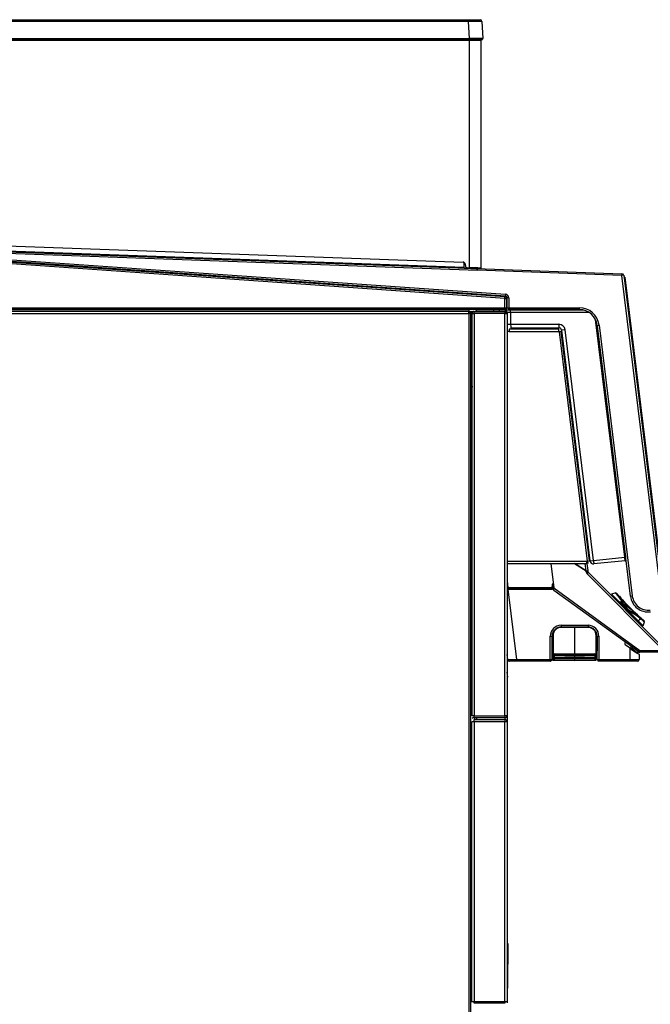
# Model space of a CAD drawing. Header units: millimetres. Extents: x -40 to 419, y 0 to 295.
# Tile 70 of 72: x 231 to 266, y 190 to 245. Entities that reach past the tile are written whole.
import ezdxf
from ezdxf.enums import TextEntityAlignment as Align

# ---------------------------------------------------------------- set-up
doc = ezdxf.new("R2010")
doc.units = ezdxf.units.MM
doc.layers.add('135.735_BW4_TWIN', color=7, linetype='Continuous')
doc.layers.add('Standard', color=7, linetype='Continuous')
doc.styles.add('SEACAD_Arial', font='arial.ttf')
doc.dimstyles.new('ISO', dxfattribs={"dimtxt": 3, "dimasz": 3, "dimexe": 1.5, "dimexo": 0, "dimgap": 0.75, "dimtad": 1, "dimdec": 0, "dimlfac": 10, "dimtxsty": 'SEACAD_Arial', "dimblk1": '_SE_FILLED', "dimblk2": '_SE_FILLED', "dimsah": 1, "dimcen": 1.5, "dimazin": 0, "dimtfac": 0.7, "dimtdec": 3, "dimtmove": 0, "dimatfit": 3, "dimfxl": 1, "dimarcsym": 0})

# ---------------------------------------------------------------- blocks, each defined once
blk = doc.blocks.new('SE1')
at = {"layer": '135.735_BW4_TWIN', "color": 7, "linetype": 'Continuous'}
for p, q in [((215.729, 245.063), (255.815, 245.063)), ((255.815, 244.968), (215.729, 244.968)), ((255.815, 245.063), (256.459, 245.063)), ((255.815, 245.063), (255.815, 244.968)), ((255.865, 244.015), (255.815, 244.968)), ((256.559, 244.968), (256.609, 244.015)), ((215.679, 244.015), (255.865, 244.015)), ((255.865, 243.963), (215.679, 243.963)), ((215.834, 243.913), (255.871, 243.913)), ((242.563, 243.963), (242.565, 243.913)), ((245.523, 243.913), (245.525, 243.963)), ((246.06, 243.963), (246.061, 243.913)), ((246.276, 243.913), (246.275, 243.963)), ((246.479, 243.963), (246.481, 243.913)), ((249.019, 243.913), (249.021, 243.963)), ((255.865, 244.015), (255.865, 243.963)), ((256.559, 243.963), (255.865, 243.963)), ((255.871, 243.913), (255.871, 243.963)), ((255.871, 231.241), (255.871, 243.913)), ((255.871, 243.913), (256.491, 243.913)), ((256.416, 243.963), (256.416, 243.913)), ((256.491, 243.913), (256.491, 231.22)), ((214.921, 232.669), (256.246, 231.192)), ((255.502, 231.525), (215.83, 232.943)), ((215.831, 232.973), (255.503, 231.555)), ((215.844, 232.684), (255.572, 231.264)), ((257.827, 229.532), (215.44, 232.496)), ((215.447, 232.596), (257.834, 229.632)), ((255.571, 231.22), (215.843, 232.641)), ((257.863, 229.659), (220.404, 232.279)), ((220.411, 232.379), (257.87, 229.759)), ((256.311, 231.095), (220.411, 232.379)), ((255.503, 231.555), (255.502, 231.525)), ((255.572, 231.264), (255.565, 231.536)), ((255.57, 231.222), (255.812, 231.213)), ((255.571, 231.22), (255.572, 231.264)), ((255.628, 231.436), (255.639, 231.311)), ((255.706, 231.247), (255.871, 231.241)), ((255.812, 231.213), (255.887, 231.211)), ((255.892, 231.208), (255.817, 231.212)), ((255.887, 231.211), (256.002, 231.207)), ((256.002, 231.207), (256.069, 231.204)), ((256.069, 231.204), (256.14, 231.202)), ((256.069, 231.204), (256.094, 231.203)), ((256.09, 231.201), (256.246, 231.192)), ((256.094, 231.203), (256.241, 231.198)), ((256.14, 231.202), (256.168, 231.201)), ((256.191, 231.2), (256.173, 231.201)), ((256.241, 231.198), (264.359, 230.908)), ((264.355, 230.808), (256.311, 231.096)), ((256.311, 231.095), (256.311, 231.096)), ((264.359, 230.908), (264.355, 230.808)), ((264.455, 230.82), (264.355, 230.808)), ((266.634, 212.249), (264.355, 230.808)), ((264.455, 230.82), (266.734, 212.261)), ((264.491, 230.73), (264.469, 230.702)), ((264.519, 230.708), (264.491, 230.73)), ((264.519, 230.708), (266.766, 212.406)), ((257.827, 229.532), (257.834, 229.632)), ((257.827, 229.008), (257.827, 229.532)), ((257.827, 229.532), (257.927, 229.532)), ((257.834, 229.632), (257.863, 229.659)), ((257.87, 229.759), (257.863, 229.659)), ((257.957, 229.56), (257.927, 229.532)), ((257.927, 229.532), (257.927, 229.008)), ((257.957, 229.008), (257.957, 229.56)), ((258.056, 229.56), (257.957, 229.56)), ((258.056, 229.56), (258.056, 229.008)), ((255.818, 228.808), (209.068, 228.808)), ((215.318, 229.008), (257.827, 229.008)), ((257.827, 228.908), (215.318, 228.908)), ((255.833, 228.826), (217.888, 228.826)), ((255.818, 228.688), (255.818, 228.808)), ((255.818, 228.808), (255.938, 228.808)), ((255.82, 228.69), (255.82, 228.808)), ((255.833, 228.908), (255.833, 228.826)), ((255.833, 228.688), (255.833, 228.826)), ((255.958, 228.808), (255.938, 228.808)), ((255.938, 228.808), (255.938, 228.708)), ((255.958, 228.808), (256.008, 228.808)), ((256.008, 228.808), (256.058, 228.808)), ((256.126, 228.808), (256.058, 228.808)), ((256.126, 228.808), (257.833, 228.808)), ((256.126, 228.69), (256.126, 228.808)), ((257.193, 228.886), (256.31, 228.886)), ((256.31, 228.886), (256.31, 228.877)), ((257.193, 228.876), (256.31, 228.876)), ((257.503, 228.886), (257.193, 228.886)), ((257.193, 228.886), (257.193, 228.876)), ((257.513, 228.876), (257.193, 228.876)), ((257.193, 228.876), (257.193, 228.808)), ((257.513, 228.876), (257.513, 228.808)), ((257.575, 228.888), (262.193, 228.888)), ((257.827, 229.008), (257.927, 229.008)), ((257.827, 228.908), (257.827, 229.008)), ((257.857, 228.908), (257.827, 228.908)), ((257.84, 228.808), (257.833, 228.808)), ((257.84, 228.808), (257.858, 228.808)), ((257.84, 228.808), (257.84, 228.69)), ((257.927, 229.008), (257.957, 229.008)), ((257.957, 229.008), (258.056, 229.008)), ((258.056, 229.008), (261.991, 229.008)), ((258.056, 228.908), (258.056, 229.008)), ((261.991, 228.908), (258.056, 228.908)), ((261.991, 228.908), (261.991, 229.008)), ((209.058, 228.688), (255.818, 228.688)), ((255.818, 228.69), (255.82, 228.69)), ((255.938, 228.688), (255.818, 228.688)), ((255.818, 228.688), (255.818, 186.328)), ((255.833, 228.708), (255.82, 228.708)), ((255.838, 228.69), (255.838, 228.688)), ((255.917, 228.708), (255.958, 228.708)), ((255.938, 228.706), (255.938, 228.688)), ((255.938, 186.328), (255.938, 228.688)), ((256.008, 228.708), (255.958, 228.708)), ((256.058, 228.708), (256.008, 228.708)), ((256.008, 228.69), (256.126, 228.69)), ((256.008, 206.276), (256.008, 228.69)), ((256.058, 228.708), (256.126, 228.708)), ((256.126, 228.69), (256.126, 206.276)), ((257.84, 228.69), (256.126, 228.69)), ((257.84, 228.806), (257.858, 228.806)), ((257.84, 228.805), (257.858, 228.805)), ((257.84, 228.728), (257.858, 228.728)), ((257.858, 228.708), (257.84, 228.708)), ((257.84, 228.69), (257.958, 228.69)), ((257.84, 206.276), (257.84, 228.69)), ((257.958, 228.708), (257.858, 228.708)), ((257.858, 228.69), (257.858, 228.708)), ((257.958, 228.708), (257.958, 228.69)), ((257.958, 228.69), (257.958, 206.276)), ((257.963, 228.738), (257.963, 228.088)), ((258.156, 228.739), (258.156, 228.087)), ((262.549, 228.739), (258.156, 228.739)), ((264.514, 215.112), (262.889, 228.349)), ((258.077, 227.808), (258.077, 227.689)), ((260.826, 227.808), (258.077, 227.808)), ((258.156, 228.087), (260.841, 228.087)), ((258.163, 227.888), (260.848, 227.888)), ((260.833, 227.689), (260.833, 227.808)), ((261.189, 227.78), (260.997, 227.756)), ((260.997, 227.756), (262.575, 214.905)), ((262.767, 214.929), (261.189, 227.78)), ((262.981, 228.006), (264.564, 215.119)), ((262.984, 228.03), (263.083, 228.042)), ((264.837, 212.935), (262.984, 228.03)), ((263.083, 228.042), (264.937, 212.947)), ((258.077, 227.689), (257.958, 227.689)), ((258.077, 227.689), (260.833, 227.689)), ((260.853, 227.689), (260.833, 227.689)), ((260.855, 227.67), (260.853, 227.689)), ((260.973, 227.684), (260.855, 227.67)), ((260.855, 227.67), (262.424, 214.892)), ((260.874, 227.672), (260.872, 227.691)), ((262.542, 214.907), (260.973, 227.684)), ((255.938, 225.149), (256.008, 224.579)), ((256.008, 223.348), (255.938, 223.919)), ((255.966, 212.108), (255.966, 219.058)), ((256.008, 219.058), (255.966, 219.058)), ((262.169, 218.21), (262.137, 218.206)), ((262.235, 217.412), (262.267, 217.416)), ((262.767, 214.929), (264.514, 215.112)), ((264.514, 215.112), (264.564, 215.119)), ((264.514, 215.112), (264.514, 215.112)), ((262.411, 214.877), (257.958, 214.877)), ((257.958, 214.758), (262.411, 214.758)), ((260.388, 214.758), (260.555, 213.397)), ((262.357, 214.343), (261.71, 214.758)), ((261.722, 214.758), (262.36, 214.348)), ((261.915, 214.627), (261.914, 214.635)), ((262.36, 214.348), (262.31, 214.758)), ((262.403, 214.758), (262.452, 214.359)), ((262.411, 214.758), (262.411, 214.877)), ((262.411, 214.877), (262.426, 214.877)), ((262.424, 214.892), (262.542, 214.907)), ((262.426, 214.877), (262.424, 214.892)), ((262.454, 214.808), (262.443, 214.895)), ((262.454, 214.808), (262.46, 214.758)), ((262.575, 214.905), (262.767, 214.929)), ((264.539, 214.914), (262.794, 214.731)), ((264.539, 214.914), (264.553, 214.915)), ((264.553, 214.915), (264.588, 214.919)), ((262.363, 214.297), (262.357, 214.343)), ((262.36, 214.348), (262.452, 214.359)), ((262.392, 214.352), (262.405, 214.251)), ((262.467, 214.282), (262.405, 214.251)), ((262.405, 214.251), (262.448, 214.209)), ((266.496, 210.103), (262.42, 214.18)), ((262.452, 214.359), (262.458, 214.313)), ((262.458, 214.313), (262.467, 214.282)), ((262.467, 214.282), (262.486, 214.255)), ((262.486, 214.255), (266.563, 210.178)), ((257.958, 213.787), (258.003, 213.42)), ((260.461, 213.56), (260.459, 213.419)), ((260.491, 213.56), (260.489, 213.419)), ((260.522, 213.529), (260.491, 213.56)), ((260.519, 213.388), (260.522, 213.529)), ((260.521, 213.619), (260.528, 213.619)), ((258.003, 213.42), (260.459, 213.419)), ((258.003, 213.39), (258.003, 213.42)), ((260.459, 213.389), (258.003, 213.39)), ((258.004, 213.358), (260.489, 213.358)), ((258.005, 213.329), (260.49, 213.329)), ((258.005, 213.329), (258.486, 209.411)), ((260.459, 213.419), (260.459, 213.389)), ((260.489, 213.358), (260.459, 213.389)), ((260.489, 213.419), (260.519, 213.388)), ((260.55, 213.435), (260.55, 213.388)), ((260.555, 213.397), (265.358, 209.907)), ((260.572, 213.262), (260.555, 213.397)), ((265.295, 209.831), (260.572, 213.262)), ((264.01, 213.119), (263.771, 213.055)), ((263.771, 213.055), (264.214, 212.612)), ((264.229, 212.922), (264.053, 213.098)), ((264.837, 212.935), (264.937, 212.947)), ((264.253, 212.606), (264.214, 212.612)), ((264.214, 212.612), (264.708, 212.118)), ((264.72, 212.139), (264.253, 212.606)), ((264.267, 212.619), (264.734, 212.152)), ((264.346, 212.589), (264.316, 212.619)), ((265.166, 211.942), (264.45, 212.658)), ((264.563, 212.514), (264.989, 212.089)), ((255.966, 212.108), (256.008, 212.108)), ((264.561, 212.298), (264.568, 212.305)), ((264.708, 212.118), (264.72, 212.139)), ((264.708, 212.118), (264.725, 212.101)), ((264.738, 212.121), (264.725, 212.101)), ((264.725, 212.101), (265.29, 211.536)), ((264.925, 212.01), (264.851, 212.084)), ((265.159, 211.881), (265.134, 211.871)), ((260.969, 211.314), (262.469, 211.314)), ((265.359, 211.702), (265.29, 211.536)), ((265.55, 211.276), (265.29, 211.536)), ((265.594, 211.557), (265.417, 211.734)), ((265.55, 211.276), (265.614, 211.514)), ((260.367, 209.411), (260.366, 210.711)), ((260.468, 210.712), (260.471, 210.712)), ((260.468, 210.712), (260.468, 209.412)), ((260.471, 209.613), (260.471, 210.712)), ((260.525, 210.751), (260.525, 209.417)), ((261.721, 211.21), (260.962, 211.196)), ((262.471, 211.215), (260.971, 211.215)), ((260.971, 211.213), (262.471, 211.213)), ((262.479, 211.196), (261.721, 211.21)), ((261.721, 211.21), (261.721, 209.737)), ((262.916, 209.417), (262.916, 210.751)), ((262.946, 210.75), (262.946, 209.416)), ((262.971, 210.712), (262.971, 209.883)), ((262.973, 209.412), (262.974, 210.712)), ((263.072, 210.711), (263.071, 209.411)), ((260.471, 210.675), (260.471, 210.683)), ((260.471, 210.683), (260.471, 210.683)), ((260.525, 210.33), (260.506, 210.339)), ((260.518, 210.366), (260.525, 210.363)), ((264.771, 210.066), (264.537, 210.234)), ((264.852, 210.152), (264.852, 210.055)), ((257.993, 209.4), (257.958, 209.684)), ((260.47, 209.613), (260.471, 209.613)), ((260.47, 209.412), (260.47, 209.613)), ((260.525, 209.93), (260.471, 209.93)), ((260.471, 209.881), (260.525, 209.881)), ((260.566, 209.671), (260.566, 209.672)), ((260.596, 209.674), (260.596, 209.673)), ((260.611, 209.717), (261.721, 209.737)), ((261.721, 209.71), (260.611, 209.689)), ((261.721, 209.64), (260.611, 209.658)), ((260.611, 209.657), (261.721, 209.639)), ((261.721, 209.607), (260.611, 209.626)), ((261.721, 209.737), (261.721, 209.71)), ((261.721, 209.737), (262.831, 209.717)), ((262.831, 209.689), (261.721, 209.71)), ((261.721, 209.71), (261.721, 209.64)), ((262.831, 209.658), (261.721, 209.64)), ((261.721, 209.639), (262.831, 209.657)), ((261.721, 209.64), (261.721, 209.639)), ((261.721, 209.607), (261.721, 209.639)), ((262.831, 209.626), (261.721, 209.607)), ((261.721, 209.607), (261.721, 209.567)), ((262.846, 209.673), (262.846, 209.674)), ((262.875, 209.672), (262.875, 209.671)), ((262.971, 209.921), (262.946, 209.921)), ((262.946, 209.888), (262.971, 209.888)), ((262.973, 209.883), (262.971, 209.883)), ((264.812, 209.411), (264.812, 210.034)), ((264.848, 210.007), (264.841, 210.012)), ((264.841, 210.012), (264.848, 210.007)), ((264.841, 210.012), (264.919, 210.012)), ((264.852, 210.055), (264.858, 210.051)), ((264.916, 210.014), (264.919, 210.012)), ((264.919, 210.012), (264.92, 210.012)), ((264.92, 210.012), (264.919, 210.012)), ((265.247, 209.786), (265.251, 209.782)), ((265.251, 209.863), (265.251, 209.782)), ((265.321, 209.701), (265.321, 209.412)), ((266.49, 209.811), (265.354, 209.811)), ((265.358, 209.907), (266.494, 209.907)), ((258.488, 209.312), (258.092, 209.312)), ((258.486, 209.411), (260.367, 209.411)), ((260.368, 209.312), (258.488, 209.312)), ((260.371, 209.362), (260.367, 209.362)), ((260.368, 209.312), (260.37, 209.312)), ((260.37, 209.312), (260.368, 209.312)), ((260.415, 209.312), (260.37, 209.312)), ((260.371, 209.342), (260.398, 209.342)), ((260.398, 209.342), (260.399, 209.411)), ((260.417, 209.312), (260.415, 209.312)), ((260.446, 209.411), (260.445, 209.342)), ((260.445, 209.342), (260.447, 209.342)), ((260.447, 209.342), (260.449, 209.411)), ((260.525, 209.492), (260.468, 209.492)), ((260.468, 209.412), (260.47, 209.412)), ((260.496, 209.408), (260.496, 209.492)), ((260.525, 209.417), (261.721, 209.398)), ((261.721, 209.366), (260.525, 209.386)), ((260.525, 209.386), (260.525, 209.379)), ((260.525, 209.379), (261.721, 209.357)), ((260.566, 209.501), (260.566, 209.502)), ((260.596, 209.504), (260.596, 209.503)), ((260.611, 209.547), (261.721, 209.567)), ((261.721, 209.54), (260.611, 209.519)), ((261.721, 209.47), (260.611, 209.488)), ((260.611, 209.487), (261.721, 209.469)), ((261.721, 209.437), (260.611, 209.456)), ((261.721, 209.567), (261.721, 209.54)), ((261.721, 209.567), (262.831, 209.547)), ((262.831, 209.519), (261.721, 209.54)), ((261.721, 209.54), (261.721, 209.47)), ((262.831, 209.488), (261.721, 209.47)), ((261.721, 209.469), (262.831, 209.487)), ((261.721, 209.47), (261.721, 209.469)), ((261.721, 209.437), (261.721, 209.469)), ((262.831, 209.456), (261.721, 209.437)), ((261.721, 209.437), (261.721, 209.398)), ((261.721, 209.398), (262.916, 209.417)), ((261.721, 209.366), (261.721, 209.398)), ((262.916, 209.386), (261.721, 209.366)), ((261.721, 209.357), (262.916, 209.379)), ((261.721, 209.357), (261.721, 209.366)), ((262.846, 209.503), (262.846, 209.504)), ((262.875, 209.502), (262.875, 209.501)), ((262.916, 209.379), (262.916, 209.386)), ((262.973, 209.492), (262.946, 209.492)), ((262.946, 209.416), (262.946, 209.408)), ((263.028, 209.312), (263.024, 209.312)), ((263.028, 209.342), (263.026, 209.411)), ((263.028, 209.341), (263.072, 209.341)), ((263.072, 209.312), (263.028, 209.312)), ((263.045, 209.342), (263.044, 209.411)), ((263.071, 209.411), (264.812, 209.411)), ((263.073, 209.312), (263.072, 209.312)), ((264.814, 209.312), (263.073, 209.312)), ((265.221, 209.312), (264.814, 209.312)), ((257.991, 208.429), (257.958, 208.698)), ((257.958, 208.425), (257.991, 208.429)), ((255.998, 190.358), (255.998, 205.938)), ((256.118, 205.938), (255.998, 205.938)), ((256.126, 206.276), (256.008, 206.276)), ((256.008, 206.158), (256.058, 206.158)), ((256.126, 206.158), (256.058, 206.158)), ((256.118, 206.058), (257.828, 206.058)), ((256.118, 205.938), (256.118, 206.058)), ((257.838, 205.938), (256.118, 205.938)), ((256.118, 205.938), (256.118, 190.358)), ((256.126, 206.276), (257.84, 206.276)), ((256.126, 206.158), (256.126, 206.276)), ((257.833, 206.158), (256.126, 206.158)), ((256.158, 206.058), (256.158, 206.158)), ((256.256, 206.158), (256.256, 206.058)), ((257.838, 206.058), (257.838, 205.938)), ((257.958, 205.938), (257.838, 205.938)), ((257.838, 190.358), (257.838, 205.938)), ((257.84, 206.276), (257.84, 206.159)), ((257.958, 206.276), (257.84, 206.276)), ((257.858, 205.938), (257.858, 206.276)), ((257.958, 206.276), (257.958, 205.938)), ((257.958, 205.938), (257.958, 190.358)), ((255.998, 193.978), (255.938, 193.978)), ((255.938, 193.78), (255.998, 193.78)), ((258.007, 193.578), (258.001, 193.088)), ((257.958, 193.088), (258.001, 193.088)), ((258.001, 193.088), (257.966, 190.428)), ((257.958, 190.428), (257.966, 190.428)), ((257.966, 190.428), (257.965, 190.378)), ((256.101, 190.328), (255.938, 190.328)), ((255.998, 190.358), (256.118, 190.358)), ((256.101, 190.358), (256.102, 190.278)), ((256.102, 190.278), (257.844, 190.278)), ((256.118, 190.358), (257.838, 190.358)), ((257.838, 190.358), (257.958, 190.358)), ((257.844, 190.278), (257.845, 190.358)), ((257.965, 190.378), (257.964, 190.278))]:
    blk.add_line(p, q, dxfattribs=at)
for centre, radius, start, end in [((256.459, 244.963), 0.1, 3, 90), ((256.559, 244.013), 0.05, 270, 3), ((255.499, 231.425), 0.13, 5, 87.9525), ((255.709, 231.317), 0.07, 185, 267.9525), ((255.709, 231.317), 0.07, 185, 267.9525), ((254.469, 180.91), 50.351, 87.6985, 88.4044), ((264.355, 230.808), 0.1, 7, 87.9525), ((257.857, 229.56), 0.0999, 359.9766, 86.0234), ((255.82, 228.69), 0.118, 0, 90), ((256.31, 228.736), 0.14, 90, 148.9994), ((257.468, 228.811), 0.075, 90, 119.9264), ((257.575, 229.088), 0.2, 243.8352, 270), ((257.813, 228.738), 0.15, 0, 90), ((257.833, 228.69), 0.118, 86.5645, 90), ((257.84, 228.69), 0.118, 86.5645, 90), ((257.84, 228.69), 0.118, 0, 86.5645), ((257.858, 228.708), 0.1, 0, 90), ((261.991, 227.908), 1.1, 7, 90), ((261.991, 227.908), 1, 7, 90), ((260.826, 227.689), 0.119, 86.5934, 90), ((260.841, 227.737), 0.35, 6.9895, 90.0105), ((260.848, 227.738), 0.15, 7, 90), ((260.848, 227.738), 0.15, 48.5, 69.2401), ((260.848, 227.738), 0.15, 7, 48.5), ((255.364, 213.888), 9.232, 6.3797, 7.6201), ((262.774, 214.929), 0.2, 187, 276), ((262.561, 214.321), 0.2, 187, 225), ((257.932, 205.722), 7.699, 89.4661, 89.8034), ((257.883, 206.606), 6.785, 88.9814, 89.3673), ((257.836, 206.824), 6.507, 88.5184, 88.9304), ((270.043, 217.502), 7.462, 215.9888, 220.3773), ((269.686, 217.152), 6.942, 215.6402, 220.2115), ((270.402, 217.896), 7.929, 218.7892, 222.5266), ((265.83, 213.056), 1, 187, 277), ((265.83, 213.056), 0.9, 187, 277), ((272.06, 206.527), 9.85, 142.014, 142.1253), ((272.06, 206.527), 9.85, 141.4292, 141.9691), ((271.485, 206.846), 9.161, 141.4041, 141.5236), ((271.485, 206.846), 9.161, 140.776, 141.3094), ((268.221, 212.507), 3.659, 180.0145, 181.6432), ((268.221, 212.507), 3.659, 182.9455, 183.1536), ((270.392, 217.906), 7.929, 228.6629, 229.2894), ((270.392, 217.906), 7.929, 229.3324, 231.2108), ((260.969, 210.711), 0.603, 90, 180.0175), ((262.469, 210.711), 0.603, 359.9825, 90), ((269.998, 217.548), 7.462, 231.4225, 234.0112), ((269.647, 217.19), 6.942, 231.8154, 234.3598), ((265.575, 211.521), 0.0391, 355.3494, 57.0318), ((260.971, 210.713), 0.503, 90.0035, 180.0209), ((260.971, 210.712), 0.501, 90.047, 179.9569), ((260.97, 210.751), 0.445, 91.0219, 179.951), ((262.471, 210.713), 0.503, 359.9791, 90.0035), ((262.47, 210.712), 0.501, 0.0433, 89.9598), ((262.471, 210.751), 0.445, 0.049, 88.9781), ((260.671, 210.692), 0.39, 238.2016, 245), ((260.67, 210.703), 0.408, 240.0566, 246.2761), ((260.67, 210.692), 0.36, 236.3246, 245), ((260.671, 210.692), 0.391, 239.9956, 247.9415), ((262.771, 210.692), 0.39, 295, 303.8058), ((262.771, 210.692), 0.36, 298.99, 303.7044), ((262.771, 210.692), 0.391, 296.6236, 300.8564), ((362.672, 140.003), 120.733, 144.35363, 144.38341), ((260.612, 209.672), 0.0454, 91.4429, 179.53), ((260.612, 209.671), 0.0453, 180.452, 268.6781), ((262.83, 209.672), 0.0454, 0.47, 88.5571), ((262.83, 209.671), 0.0453, 271.3219, 359.548), ((264.29, 209.398), 0.823, 50.6103, 54.1856), ((267.397, 213.405), 4.248, 232.5185, 232.9171), ((265.682, 211.138), 1.405, 232.9594, 233.2231), ((265.771, 211.259), 1.555, 233.5895, 235.9754), ((276.143, 227.701), 20.949, 237.4053, 237.5949), ((268.004, 214.364), 5.38, 234.7618, 240.0194), ((263.846, 208.323), 2.002, 53.4676, 57.5394), ((266.713, 212.12), 2.757, 232.5677, 237.8723), ((265.354, 209.911), 0.1, 234, 270), ((257.369, 250.478), 41.083, 270.8705, 270.8832), ((257.341, 251.795), 42.399, 270.8812, 270.8998), ((258.092, 209.412), 0.1, 187, 218.5503), ((257.369, 250.478), 41.083, 270.8832, 271.5578), ((258.083, 209.395), 0.0808, 176.489, 251.6813), ((258.092, 209.412), 0.1, 234.0795, 270), ((260.612, 209.502), 0.0454, 91.4429, 179.53), ((260.612, 209.501), 0.0453, 180.452, 268.6781), ((262.83, 209.502), 0.0454, 0.47, 88.5571), ((262.83, 209.501), 0.0453, 271.3219, 359.548), ((264.97, 237.587), 28.177, 269.6793, 270.7138), ((265.221, 209.412), 0.1, 270, 0), ((257.828, 205.938), 0.12, 85.2198, 90), ((257.833, 206.276), 0.118, 270, 273.4355), ((257.838, 205.938), 0.12, 0, 90), ((257.84, 206.276), 0.118, 270, 273.4355), ((257.84, 206.276), 0.118, 273.4355, 0), ((256.407, 196.33), 0.8, 121.3236, 126.5635), ((257.956, 193.528), 0.05, 272.0687, 359.25)]:
    blk.add_arc(centre, radius, start, end, dxfattribs=at)
for centre, major_axis, ratio, start_param, end_param in [((255.813, 244.963), (0.746, 0.005), 0.007001, 0.000318, 1.568375), ((255.863, 244.013), (0.746, 0.003), 0.003499, 0.000171, 1.568228), ((255.569, 231.23), (0.564, -0.02), 0.017443, 4.715602, 5.155651), ((255.813, 231.213), (0.00501, -0.00018), 0.017452, 0.610272, 2.009896), ((255.97, 231.206), (0.095, -0.0034), 0.017452, 3.752524, 5.048829), ((255.881, 231.214), (0.364, -0.013), 0.017452, -1.233258, -0.958041), ((256.241, 231.098), (0.003, -0.1), 0.699668, 1.521616, 3.092181), ((256.245, 231.098), (-0.0032, 0.0941), 0.699668, 4.667349, 6.216678), ((257.827, 229.532), (-0.0682, 0.0731), 0.999715, 3.962039, 5.462739), ((257.856, 229.56), (-0.146, -0.136), 0.999715, 2.391243, 3.891942), ((257.575, 229.088), (0, 0.2), 0.017322, 2.68493, 3.141593), ((257.827, 229.008), (0, -0.1), 0.999848, 0, 1.570796), ((257.857, 229.008), (0, -0.1), 0.999848, 0, 1.570796), ((258.151, 228.738), (0, -0.15), 0.03464, 1.57505, 3.141593), ((258.163, 228.088), (-0.2, 0), 0.004256, 0, 1.53615), ((258.163, 228.088), (0, 0.2), 0.03464, 1.57505, 3.141593), ((260.848, 228.088), (0, 0.2), 0.03464, 1.57505, 3.141593), ((262.774, 214.929), (0.021, -0.199), 0.034894, 4.712998, 6.283185), ((262.415, 214.184), (-0.0707, -0.0707), 0.061049, 1.570796, 3.141593), ((260.521, 213.559), (0.0421, -0.0428), 0.999701, 2.365073, 3.918112), ((258.016, 213.349), (-0.534, 0), 0.017331, -1.549214, -1.462943), ((260.49, 213.389), (-0.0134, 0.0585), 0.999324, 2.916918, 4.469956), ((256.162, 210.491), (10.81, -2.079), 0.45233, 0.668983, 0.814099), ((264.113, 202.54), (-2.079, 10.81), 0.45233, -0.486008, -0.45311), ((264.145, 202.537), (-2.116, 10.783), 0.451416, -0.488853, -0.455955), ((264.939, 201.714), (-2.079, 10.81), 0.45233, -0.480624, -0.363412), ((264.97, 201.711), (-2.116, 10.783), 0.451416, -0.483469, -0.366256), ((260.971, 211.315), (0, -0.1), 0.017452, 4.729842, 6.265729), ((262.471, 211.315), (0, -0.1), 0.017452, 4.729842, 6.265729), ((265.328, 211.706), (0.0247, 0.0314), 0.736735, 5.150314, 6.122897), ((260.368, 210.712), (-0.1, 0), 0.01745, 1.55334, 3.124137), ((262.916, 210.75), (-0.03, 0), 0.052336, 3.141593, 4.694936), ((263.073, 210.712), (-0.1, 0), 0.01746, 0.017456, 1.553351), ((260.519, 210.366), (-0.0127, -0.0272), 0.015818, 4.719765, 6.283185), ((264.57, 210.28), (0.0403, -0.0403), 0.999695, 3.305384, 4.874222), ((260.611, 209.674), (0.0144, 0.0044), 0.998353, 1.294506, 2.847849), ((260.611, 209.673), (0.0144, 0.0044), 0.998353, 2.847849, 4.401192), ((260.61, 209.627), (0.0005, 0.03), 0.018339, 4.660333, 6.230825), ((262.831, 209.674), (0.0144, -0.0044), 0.998353, 0.293743, 1.847087), ((262.831, 209.673), (-0.0144, 0.0044), 0.998353, 1.881993, 3.435336), ((262.832, 209.627), (0.0005, -0.03), 0.018339, 3.193953, 4.764445), ((265.354, 209.911), (-0.0588, -0.0809), 0.0603, 0, 1.561246), ((264.821, 210.042), (-0.5, 0.341), 0.000714, 3.007448, 3.14208), ((265.354, 209.911), (0, 0.1), 0.043208, 3.141593, 4.669208), ((258.488, 209.412), (0, -0.1), 0.017452, 4.729842, 6.283185), ((260.368, 209.412), (0.1, 0), 0.01745, 4.694933, 6.265729), ((260.368, 209.412), (0, -0.1), 0.017452, 4.729842, 6.283185), ((260.37, 209.362), (0, 0.05), 0.01934, 3.141593, 4.694936), ((260.526, 209.416), (-0.03, 0), 0.052336, 4.729842, 6.283185), ((260.526, 209.416), (-0.0005, -0.03), 0.018339, 4.660333, 6.230825), ((260.611, 209.504), (0.0144, 0.0044), 0.998353, 1.294506, 2.847849), ((260.611, 209.503), (0.0144, 0.0044), 0.998353, 2.847849, 4.401192), ((260.61, 209.457), (0.0005, 0.03), 0.018339, 4.660333, 6.230825), ((262.831, 209.504), (0.0144, -0.0044), 0.998353, 0.293743, 1.847087), ((262.831, 209.503), (-0.0144, 0.0044), 0.998353, 1.881993, 3.435336), ((262.832, 209.457), (0.0005, -0.03), 0.018339, 3.193953, 4.764445), ((262.916, 209.416), (-0.0005, 0.03), 0.018339, 3.193953, 4.764445), ((262.916, 209.416), (0.03, 0), 0.052336, 0, 1.553343), ((263.073, 209.412), (-0.1, 0), 0.01746, 0.017456, 1.553351), ((263.028, 209.342), (0, -0.03), 0.017363, 4.749422, 6.283185), ((263.028, 209.342), (0, 0.03), 0.017363, 1.60783, 3.141593), ((263.073, 209.412), (0, -0.1), 0.017452, 4.729842, 6.283185), ((263.072, 209.362), (0, -0.05), 0.01934, 0, 0.597422), ((264.814, 209.412), (0, 0.1), 0.017452, 1.58825, 3.141593), ((257.915, 190.377), (-0.05, 0.0007), 0.017451, 2.608935, 3.141593)]:
    blk.add_ellipse(centre, major_axis=major_axis, ratio=ratio, start_param=start_param, end_param=end_param, dxfattribs=at)
for points in [[(245.025, 243.963), (245.025, 243.946), (245.024, 243.929), (245.023, 243.913)], [(245.453, 243.913), (245.454, 243.929), (245.454, 243.946), (245.455, 243.963)], [(246.958, 243.913), (246.958, 243.929), (246.957, 243.946), (246.956, 243.963)], [(262.975, 210.224), (262.967, 210.217), (262.958, 210.21), (262.949, 210.204)]]:
    blk.add_open_spline(points, degree=3, dxfattribs=at)
for points, knots in [([(258.156, 228.739), (258.131, 228.738), (258.105, 228.738), (258.059, 228.738), (258.037, 228.738), (258.002, 228.738), (257.987, 228.738), (257.968, 228.738), (257.963, 228.738), (257.963, 228.738)], [0, 0, 0, 0, 0.25, 0.25, 0.5, 0.5, 0.75, 0.75, 1, 1, 1, 1]), ([(260.525, 210.185), (260.522, 210.186), (260.501, 210.198), (260.482, 210.211), (260.466, 210.223)], [0.49381264, 0.49381264, 0.49381264, 0.49381264, 0.50060799, 0.55233115, 0.55233115, 0.55233115, 0.55233115])]:
    blk.add_open_spline(points, degree=3, knots=knots, dxfattribs=at)
blk = doc.blocks.new('DMBLK25')
at = {"layer": 'Standard', "linetype": 'Continuous'}
for points in [[(211.938, 169.016), (211.938, 170.016), (208.938, 169.516)], [(265.928, 169.016), (268.928, 169.516), (265.928, 170.016)]]:
    blk.add_hatch(color=7, dxfattribs=at).paths.add_polyline_path(points)
at = {"layer": 'Standard', "color": 7, "linetype": 'Continuous'}
for p, q in [((268.928, 189.692), (268.928, 168.016)), ((208.938, 186.328), (208.938, 168.016)), ((268.928, 169.516), (208.938, 169.516))]:
    blk.add_line(p, q, dxfattribs=at)
at = {"layer": 'Standard', "color": 7, "linetype": 'Continuous', "style": 'SEACAD_Arial'}
blk.add_text('600', height=3, dxfattribs=at).set_placement((235.412, 173.266), align=Align.TOP_LEFT)
blk = doc.blocks.new('_SE_FILLED')
at = {"color": 0}
blk.add_line((0, 0), (-1, 0), dxfattribs=at)
blk.add_solid([(0, 0), (-1, -0.1665), (-1, 0.1665), (0, 0)], dxfattribs=at)

msp = doc.modelspace()

# ---------------------------------------------------------------- block references
at = {"layer": 'Standard'}
msp.add_blockref('SE1', (0, 0), dxfattribs=at)

# ---------------------------------------------------------------- dimensions: what is measured, and where the dimension line sits
at = {"layer": 'Standard', "color": 7, "linetype": 'Continuous'}
dim = msp.add_linear_dim(base=(208.9382, 169.5161), p1=(268.9285, 189.6921), p2=(208.9382, 212.0884), text='\\A1;<>', dimstyle='ISO', dxfattribs=at)
dim.commit()
dim.dimension.update_dxf_attribs({"geometry": 'DMBLK25', "text_midpoint": (238.9333, 169.5161), "dimtype": 160})

doc.saveas('drawing.dxf')
